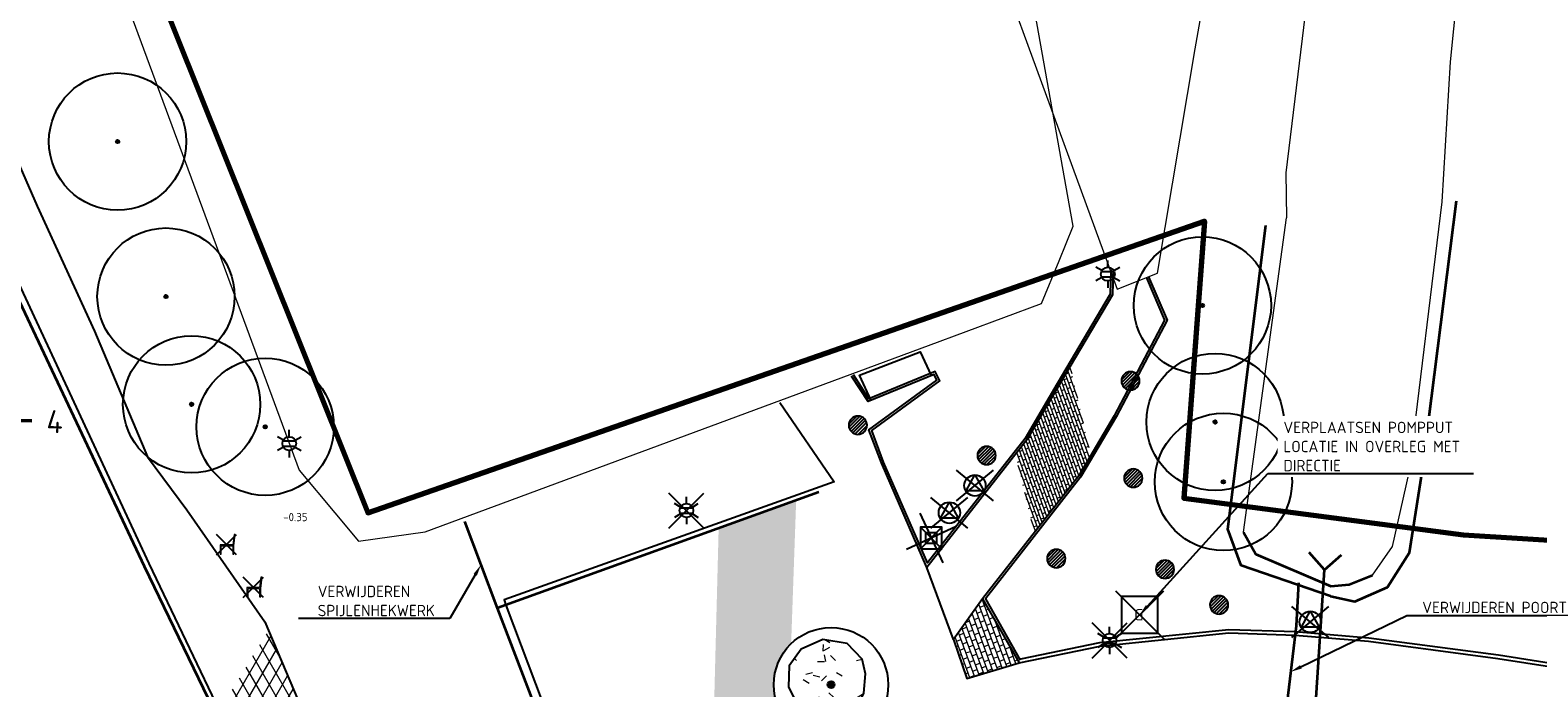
# Model space of a CAD drawing. Header units: metres. Extents: x 108651 to 109770, y 520801 to 521818.
# Tile 56 of 66: x 109345 to 109410, y 521296 to 521325. Entities that reach past the tile are written whole.
import ezdxf
from ezdxf import colors
from ezdxf.entities.mleader import LeaderData, LeaderLine
from ezdxf.enums import TextEntityAlignment as Align
from ezdxf.math import Vec2, Vec3

# ---------------------------------------------------------------- set-up
doc = ezdxf.new("R2010")
doc.units = ezdxf.units.M
doc.layers.add('0701-TOP_MUUR', color=7, linetype='Muur')
for name, color, linetype, lineweight in [('B-WE-GR-BOOM-S', 253, 'Continuous', 25), ('B-WE-IE-TERREINAFSCHEIDING_KUNSTMATIG_HEKWERK-G', 253, 'IE-TERREINAFSCHEIDING_KUNSTMATIG-SO', 18), ('B-WE-OG-WATER_SLOOT-GV', 253, 'Continuous', 18), ('B-WE-OV-LICHTMAST-S-200', 253, 'Continuous', 25), ('B-WE-VH-VERHARDING_TEGEL-GV', 253, 'Continuous', 18), ('N-WE-KG-WERKGRENS_FASE 3A-G', 10, 'XX-WERKGRENS_CIRCEL', 70), ('N-WE-RI-HWA-T25', 7, 'Continuous', 25), ('V-WE-GK-BESCHOEIING_HOUT_PERKOENPALENRIJ-G', 130, 'V-GK-PERKOEN-SO', 35), ('V-WE-GR-DOORWORTELBARE RUIMTE-S', 80, 'Continuous', 25), ('V-WE-GR-GRAS_KUNSTGRAS-A-200', 82, 'Continuous', 18), ('V-WE-GW-WATERGANG_GREPPEL_INSTEEK-G', 253, 'Continuous', 35), ('V-WE-IE-MEUBILAIR_WATERWEGMEUBILAIR_MERKPAAL-S-200', 150, 'Continuous', 25), ('V-WE-IE-MEUBILAIR_WEGMEUBILAIR-S', 7, 'Continuous', 25), ('V-WE-IE-MEUBILAIR_WEGMEUBILAIR_PAAL_KUNSTSTOF-S-200', 7, 'Continuous', 25), ('V-WE-IE-TERREINAFSCHEIDING_KUNSTMATIG_HEKWERK_RASTER-G', 30, 'V-IE-TERREINAFSCHEIDING_KUNSTMATIG-SO', 35), ('V-WE-KW-KUNSTWERK_DUIKER-S', 150, 'Continuous', 25), ('V-WE-OV-LICHTMAST-S-200', 190, 'Continuous', 25), ('V-WE-RI-HWA-T25', 7, 'Continuous', 25), ('V-WE-RI-PERSLEIDING_GEMAAL-S-200', 210, 'Continuous', 25), ('V-WE-VH-KANTOPSLUITING_OPSLUITBAND_100X200-G', 150, 'VH-OPSLUITBAND_100X200_A-V', 25), ('V-WE-VH-KANTOPSLUITING_OPSLUITBAND_150X250-G', 150, 'VH-OPSLUITBAND_150X250_A-V', 25), ('V-WE-VH-KANTVERHARDING-G', 4, 'Continuous', 25), ('V-WE-VH-MATERIAALGRENS-G', 7, 'Continuous', 25), ('V-WE-VH-VERHARDING_ASFALT-A-200', 212, 'Continuous', 18), ('V-WE-VH-VERHARDING_BETONSTRAATSTEEN_DIKFORMAAT-A-200', 202, 'Continuous', 18), ('X-XX-AL-PEILMAAT-T25', 7, 'Continuous', 25), ('X-XX-AL-T18', 253, 'Continuous', 18), ('X-XX-AL-VERWIJZING-S', 7, 'Continuous', 25)]:
    doc.layers.add(name, color=color, linetype=linetype, lineweight=lineweight)
doc.layers.add('V-WE-VH-VERHARDING_BETONSTRAATSTEEN-A-200', color=7, linetype='Continuous', lineweight=18, true_color=0x6600cc)
doc.layers.add('V-WE-VH-VERHARDING_STRAATBAKSTEEN-A-200', color=7, linetype='Continuous', lineweight=18, true_color=0xcc9900)
doc.styles.add('NLCS-ISO', font='NLCS-ISO.ttf')
doc.styles.add('NLCS-ISO-M200-T18', font='NLCS-ISO.ttf', dxfattribs={"height": 0.36})
doc.styles.add('NLCS-ISO-M200-T25', font='NLCS-ISO.ttf', dxfattribs={"height": 0.5})
doc.linetypes.add('IE-TERREINAFSCHEIDING_KUNSTMATIG-SO', pattern='A,4,[82,NLCS.SHX,S=0.75,R=90,X=0,Y=0],4,-2', length=10)
doc.linetypes.add('Muur', pattern='A,8,-1,[206,StagCAD_DGD.shx,S=0.5,R=0,X=0,Y=0],-1', length=10)
doc.linetypes.add('V-GK-PERKOEN-SO', pattern='A,9,[23,NLCS.SHX,S=1,R=0,X=0,Y=0],9,-2.4,[2,NLCS.SHX,S=0.6,R=0,X=0,Y=0],-2.4,[2,NLCS.SHX,S=0.6,R=0,X=0,Y=0],-2.4,[2,NLCS.SHX,S=0.6,R=0,X=0,Y=0],-2.4,[2,NLCS.SHX,S=0.6,R=0,X=0,Y=0],-2.4', length=30)
doc.linetypes.add('V-IE-TERREINAFSCHEIDING_KUNSTMATIG-SO', pattern='A,2,[24,NLCS.SHX,S=0.6,R=0,X=-1,Y=0],2,[82,NLCS.SHX,S=0.75,R=90,X=0,Y=0],2,[24,NLCS.SHX,S=0.6,R=0,X=1,Y=0],2,-2', length=10)
doc.linetypes.add('VH-OPSLUITBAND_100X200_A-V', pattern='A,2,[24,NLCS.SHX,S=1,R=0,X=0,Y=0],2,-1,2,-1', length=8)
doc.linetypes.add('VH-OPSLUITBAND_150X250_A-V', pattern='A,4,[24,NLCS.SHX,S=1,R=0,X=0,Y=0],4,-1,2,-1', length=12)
doc.linetypes.add('XX-WERKGRENS_CIRCEL', pattern='A,10,-2.5,[69,NLCS.SHX,S=1,R=0,X=0,Y=0],-2.5', length=15)

# ---------------------------------------------------------------- blocks, each defined once
blk = doc.blocks.new('V-SIE-WEG_ZITBANK-SO')
at = {"color": 0}
for p, q in [((1.77, -1.77), (-1.77, 1.77)), ((-1.77, -1.77), (1.77, 1.77))]:
    blk.add_line(p, q, dxfattribs=at)
at = {"color": 0, "linetype": 'ByBlock', "lineweight": 18}
blk.add_lwpolyline([(-0.91, -1.63), (-0.91, -0.2), (1.09, -0.2), (1.09, -1.63), (1.29, -1.63), (1.29, -0.21), (1.54, 1.78), (1.33, 1.78), (1.11, 0), (-1.11, 0), (-1.11, -1.63)], close=True, dxfattribs=at)
blk = doc.blocks.new('B-SOV-LICHTMAST-SO')
for p, q in [((-1.3, 0.75), (-2.6, 1.5)), ((0, 1.5), (0, 3)), ((1.3, 0.75), (2.6, 1.5)), ((-1.3, -0.75), (-2.6, -1.5)), ((0, -1.5), (0, -3)), ((1.3, -0.75), (2.6, -1.5))]:
    blk.add_line(p, q)
at = {"flags": 128}
for points in [[(-1.38, 0.59), (1.38, 0.59)], [(-1.38, -0.59), (1.38, -0.59)]]:
    blk.add_lwpolyline(points, dxfattribs=at)
blk.add_circle((0, 0), 1.5)
at = {"style": 'NLCS-ISO'}
blk.add_attdef('TYPE', text='', height=1.8, dxfattribs=at).set_placement((0, 3), align=Align.BOTTOM_CENTER)
blk = doc.blocks.new('V-SOV-LICHTMAST-SO')
for p, q in [((3.83, -3.83), (-3.83, 3.83)), ((-3.83, -3.83), (3.83, 3.83)), ((-1.3, 0.75), (-2.6, 1.5)), ((0, 1.5), (0, 3)), ((1.3, 0.75), (2.6, 1.5)), ((-1.3, -0.75), (-2.6, -1.5)), ((0, -1.5), (0, -3)), ((1.3, -0.75), (2.6, -1.5))]:
    blk.add_line(p, q)
at = {"flags": 128}
for points in [[(-1.38, 0.59), (1.38, 0.59)], [(-1.38, -0.59), (1.38, -0.59)]]:
    blk.add_lwpolyline(points, dxfattribs=at)
blk.add_circle((0, 0), 1.5)
at = {"style": 'NLCS-ISO'}
blk.add_attdef('TYPE', text='', height=1.8, dxfattribs=at).set_placement((0, 3), align=Align.BOTTOM_CENTER)
blk = doc.blocks.new('V-SIE-WATER_MERKPAAL_LEIDING-SO')
for p, q in [((-3.22, -2.7), (3.22, 2.7)), ((3.22, -2.7), (-3.22, 2.7)), ((-1.55, -0.93), (0, 1.86)), ((0, 1.86), (1.55, -0.93)), ((1.55, -0.93), (-1.55, -0.93))]:
    blk.add_line(p, q)
blk.add_circle((0, 0), 1.86)
blk = doc.blocks.new('V-SIE-WEG_PAAL_KUNSTSTOF-SO')
for p, q in [((-1, 2.17), (1, -2.17)), ((2.17, 1), (-2.17, -1)), ((-0.94, 0.94), (0.94, -0.94)), ((0.94, 0.94), (-0.94, -0.94))]:
    blk.add_line(p, q)
at = {"flags": 128}
for points in [[(-0.94, -0.94), (0.94, -0.94), (0.94, 0.94), (-0.94, 0.94)], [(-0.47, 0.47), (0.47, 0.47), (0.47, -0.47), (-0.47, -0.47)]]:
    blk.add_lwpolyline(points, close=True, dxfattribs=at)
blk = doc.blocks.new('SGR-BOOM_01')
h = blk.add_hatch(color=256)
edge = h.paths.add_edge_path()
edge.add_arc((0, 0), 0.15, 0, 360)
for radius in [2.5, 0.15, 0.045]:
    blk.add_circle((0, 0), radius)
blk = doc.blocks.new('V-SRI-GEMAAL-SO')
for p, q in [((-5.25, -5.25), (5.25, 5.25)), ((-5.25, 5.25), (5.25, -5.25))]:
    blk.add_line(p, q)
at = {"flags": 128}
blk.add_lwpolyline([(-4, -4), (4, -4), (4, 4), (-4, 4)], close=True, dxfattribs=at)
at = {"style": 'NLCS-ISO'}
blk.add_text('G', height=2.5, dxfattribs=at).set_placement((-0.17, -0.01), align=Align.MIDDLE_CENTER)
blk = doc.blocks.new('B-SGR-BOOM_1E GROOTTE')
h = blk.add_hatch(color=0)
edge = h.paths.add_edge_path()
edge.add_arc((0, 0), 0.15, 0, 360)
at = {"color": 0}
for radius in [6, 0.15]:
    blk.add_circle((0, 0), radius, dxfattribs=at)
blk = doc.blocks.new('*U183')
at = {"color": 0, "linetype": 'ByBlock', "lineweight": 35}
for p, q in [((0, 0), (-0.354, 0.354)), ((4.772, 0), (5.125, 0.354)), ((0, 0), (-0.354, -0.354)), ((0, 0), (4.772, 0)), ((4.772, 0), (5.125, -0.354))]:
    blk.add_line(p, q, dxfattribs=at)
blk = doc.blocks.new('*U187')
at = {"color": 0, "linetype": 'ByBlock', "lineweight": 50}
blk.add_lwpolyline([(106.8, 0), (0, 0)], dxfattribs=at)
blk.add_circle((-2.5, 0), 2.5, dxfattribs=at)
at = {"color": 0, "linetype": 'ByBlock', "style": 'NLCS-ISO'}
blk.add_attdef('NPROFNR', text='', height=5, dxfattribs=at).set_placement((111.8, 0), align=Align.MIDDLE_CENTER)
blk = doc.blocks.new('SGR-DOORWORTELBARE RUIMTE')
for p, q in [((-1.99, 0.21), (-0.21, 1.99)), ((-1.95, -0.45), (0.45, 1.95)), ((-1.75, -0.96), (0.96, 1.75)), ((-1.45, -1.37), (1.37, 1.45)), ((-1.07, -1.69), (1.69, 1.07)), ((-0.58, -1.91), (1.91, 0.58)), ((0.04, -2), (2, -0.04)), ((1.04, -1.71), (1.71, -1.04))]:
    blk.add_line(p, q)
at = {"extrusion": (0, 0, -1)}
blk.add_arc((0, 0), 2, 0, 360, dxfattribs=at)

msp = doc.modelspace()

# ---------------------------------------------------------------- hatches: boundary and pattern name
at = {"layer": 'V-WE-GR-GRAS_KUNSTGRAS-A-200'}
h = msp.add_hatch(dxfattribs=at)
h.set_pattern_fill('AGR-GRAS_01-SO', color=256, scale=0.1, pattern_type=2)
h.set_pattern_definition([(0, (0, 0), (2.5, 2.5), [0.3, -2]), (45, (1, 0.5), (-0.282842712, 4.666904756), [0.3, -2]), (30, (0.2, 0.3), (0.568653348, 3.21506351), [0.3, -2]), (15, (0.8, 1.2), (0.964067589, 1.8112354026), [0.3, -2]), (135, (0.4, 5), (-0.070710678, -1.6263455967), [0.3, -2]), (150, (3, 1), (0.5392304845, -1.4660254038), [0.3, -2]), (165, (0.6, 0.1), (0.358630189, -1.752536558), [0.3, -2]), (85, (1, 1), (-2.181693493, 2.600041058), [0.3, -2]), (100, (0, 0), (-2.780294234, 1.946782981), [0.3, -2])])
h.paths.add_polyline_path([(109381.094, 521296.963), (109380.949, 521297.605), (109380.293, 521298.288), (109379.237, 521298.473), (109378.29, 521298.044), (109377.755, 521297.319), (109377.727, 521296.406), (109378.139, 521295.571), (109378.881, 521295.029), (109379.951, 521295.088), (109380.726, 521295.522), (109381.019, 521296.12)])
at = {"layer": 'V-WE-VH-VERHARDING_ASFALT-A-200'}
h = msp.add_hatch(dxfattribs=at)
h.set_pattern_fill('AVH-ASFALT-SO', color=256, scale=0.5, pattern_type=2)
h.set_pattern_definition([(60, (0, 0), (-0.4330127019, 0.25), []), (120, (0, 0), (-0.4330127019, -0.25), [])])
h.paths.add_polyline_path([(109355.007, 521298.86), (109352.86, 521295.348), (109354.625, 521291.646), (109353.021, 521290.75), (109351.571, 521289.923), (109350.864, 521289.479), (109351.782, 521287.732), (109352.567, 521287.913), (109355.471, 521289.681), (109358.211, 521283.628), (109361.205, 521284.895), (109358.485, 521290.644)])
at = {"layer": 'V-WE-VH-VERHARDING_BETONSTRAATSTEEN-A-200'}
h = msp.add_hatch(dxfattribs=at)
h.set_pattern_fill('AVH-BSS_KEIFORMAAT_HALFST-SO', color=256, scale=0.2, angle=20, pattern_type=2)
h.set_pattern_definition([(20, (0, 0), (0.12551122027, 0.26915968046), [0.21, -0.21]), (110, (0, 0), (-0.197335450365, -0.0718242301), [])])
h.paths.add_polyline_path([(109386.214, 521300.253), (109384.943, 521298.47), (109385.524, 521296.758), (109387.807, 521297.45)])
at = {"layer": 'V-WE-VH-VERHARDING_BETONSTRAATSTEEN_DIKFORMAAT-A-200'}
h = msp.add_hatch(dxfattribs=at)
h.set_pattern_fill('AVH-BSS_DIKFORMAAT_HALFST-SO', color=256, scale=0.2, angle=20, pattern_type=2)
h.set_pattern_definition([(20, (0, 0), (0.31823457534, 0.33611271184), [0.138, -0.138]), (110, (0, 0), (-0.12967758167, -0.04719877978), [])])
h.paths.add_polyline_path([(109390.414, 521305.621), (109390.943, 521306.514), (109390.053, 521310.428), (109389.563, 521309.598), (109388.151, 521307.203), (109387.653, 521306.568), (109388.474, 521303.142)])
at = {"layer": 'V-WE-VH-VERHARDING_STRAATBAKSTEEN-A-200'}
h = msp.add_hatch(dxfattribs=at)
h.set_pattern_fill('AVH-SBS_KEIFORMAAT_KEPER-SO', color=256, scale=0.2, pattern_type=2)
h.set_pattern_definition([(45, (0, 0), (0, 0.282842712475), [0.6, -0.2]), (135, (0.14142, -0.14142), (-2e-17, -0.282842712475), [0.6, -0.2]), (0, (0.21213, 0.07071), (0.28284272, 0.14142136), [0, -0.56568542])])
h.paths.add_polyline_path([(109374.242, 521286.361), (109376.128, 521287.093), (109377.13, 521284.318), (109377.363, 521284.476), (109377.726, 521294.828, -0.184283), (109377.09, 521296.493, -0.202461), (109377.847, 521298.285), (109378.067, 521304.554), (109374.68, 521303.331)])
h.paths.add_polyline_path([(109376.595, 521288.129), (109377.045, 521288.129), (109377.045, 521287.679), (109376.595, 521287.679)], flags=16)

# ---------------------------------------------------------------- linework, layer by layer
at = {"layer": '0701-TOP_MUUR'}
msp.add_lwpolyline([(109381.343, 521308.924), (109380.837, 521310.03), (109383.482, 521311.046), (109383.973, 521310.008)], dxfattribs=at)
at = {"layer": 'B-WE-IE-TERREINAFSCHEIDING_KUNSTMATIG_HEKWERK-G', "flags": 128}
msp.add_lwpolyline([(109357.901, 521304.007), (109358.938, 521302.763), (109361.855, 521303.18), (109383.857, 521311.325), (109388.795, 521313.153), (109389.557, 521315.032), (109390.17, 521316.544), (109386.701, 521335.964), (109380.98, 521363.245), (109376.031, 521372.759), (109377.739, 521373.76), (109374.807, 521379.918), (109334.627, 521364.664), (109356.347, 521305.87)], close=True, dxfattribs=at)
at = {"layer": 'B-WE-OG-WATER_SLOOT-GV', "flags": 128}
for points in [[(109406.298, 521317.611), (109406.661, 521323.726), (109407.718, 521334.273), (109408.696, 521342.928), (109409.328, 521349.842), (109409.626, 521355.414), (109409.278, 521360.75), (109408.547, 521365.537), (109407.612, 521370.239), (109406.639, 521373.727), (109404.245, 521380.386), (109399.199, 521391.577), (109392.456, 521405.932), (109386.512, 521416.774), (109380.457, 521427.32), (109374.042, 521438.444), (109367.897, 521449.663), (109362.095, 521460.22), (109356.632, 521469.864), (109356.601, 521469.92), (109349.678, 521482.724)], [(109401.348, 521334.353), (109399.458, 521318.88), (109399.497, 521316.907)], [(109403.257, 521301.275), (109404.131, 521302.532), (109404.85, 521305.77), (109406.298, 521317.604)], [(109397.618, 521303.16), (109399.497, 521316.907)]]:
    msp.add_lwpolyline(points, dxfattribs=at)
at = {"layer": 'B-WE-VH-VERHARDING_TEGEL-GV', "flags": 128}
msp.add_lwpolyline([(109367.854, 521380.039), (109392.097, 521313.787), (109393.854, 521314.48), (109395.504, 521324.296), (109397.078, 521333.22)], dxfattribs=at)
at = {"layer": 'N-WE-KG-WERKGRENS_FASE 3A-G', "flags": 128}
msp.add_lwpolyline([(109325.985, 521089.891), (109318.976, 521087.098), (109317.759, 521090.31), (109323.357, 521094.593), (109238.454, 521245.385), (109219.993, 521235.574), (109207.975, 521226.877), (109134.352, 521188.292), (109146.681, 521162.038), (109133.203, 521154.372), (109125.139, 521169.625), (109118.97, 521166.626), (109096.884, 521210.772), (109081.12, 521240.821), (109089.41, 521256.905), (109098.836, 521261.004), (109100.773, 521257.626, 0.463993), (109111.285, 521254.28), (109161.484, 521279.683), (109182.49, 521274.188), (109197.384, 521282.23), (109207.411, 521265.019), (109222.743, 521273.13), (109202.684, 521306.819), (109330.854, 521375.957), (109334.104, 521366.956), (109359.352, 521304.007), (109395.916, 521316.767), (109395.014, 521304.654), (109407.223, 521303.045), (109419.647, 521302.279), (109418.208, 521287.556), (109409.708, 521288.408), (109419.013, 521237.753), (109418.562, 521234.864), (109426.445, 521234.185), (109428.101, 521222.066), (109422.353, 521222.198), (109444.16, 521149.248), (109444.21, 521130.53), (109415.056, 521118.995), (109417.942, 521109.017), (109389.8, 521098.734), (109393.219, 521089.125), (109386.118, 521086.75), (109367.934, 521091.648), (109364.106, 521102.437)], format="xyb", close=True, dxfattribs=at)
at = {"layer": 'V-WE-GK-BESCHOEIING_HOUT_PERKOENPALENRIJ-G', "flags": 128}
msp.add_lwpolyline([(109397.618, 521303.16), (109398.157, 521302.198), (109401.433, 521300.804), (109402.239, 521300.874), (109403.257, 521301.275)], dxfattribs=at)
at = {"layer": 'V-WE-GW-WATERGANG_GREPPEL_INSTEEK-G'}
for points in [[(109401.41, 521300.358), (109402.481, 521300.13), (109403.906, 521300.758), (109404.869, 521302.268), (109405.416, 521305.799), (109406.916, 521317.648)], [(109401.41, 521300.358), (109397.514, 521301.702), (109396.926, 521303.288), (109398.594, 521316.569)]]:
    msp.add_lwpolyline(points, dxfattribs=at)
at = {"layer": 'V-WE-IE-TERREINAFSCHEIDING_KUNSTMATIG_HEKWERK_RASTER-G'}
for points in [[(109236.311, 521280.238), (109231.218, 521291.344), (109225.818, 521302.754), (109236.288, 521308.973), (109248.737, 521316.291), (109261.468, 521323.854), (109268.559, 521328.038), (109271.967, 521330.044), (109276.055, 521332.172), (109288.67, 521338.72), (109301.544, 521345.247), (109312.369, 521350.83), (109319.787, 521354.655), (109327.568, 521342.256), (109333.042, 521333.667), (109336.687, 521328.092), (109338.276, 521325.536), (109339.738, 521322.871), (109341.106, 521320.14), (109342.381, 521317.305), (109343.652, 521314.271), (109349.58, 521301.679), (109354.309, 521291.878)], [(109379.06, 521304.912), (109365.001, 521299.836)], [(109363.58, 521303.622), (109365.001, 521299.836), (109368.669, 521290.243), (109369.15, 521287.786), (109370.186, 521284.785), (109370.74, 521284.86)], [(109400.018, 521300.949), (109399.915, 521299.059), (109399.431, 521295.049), (109399.311, 521293.189)]]:
    msp.add_lwpolyline(points, dxfattribs=at)
at = {"layer": 'V-WE-VH-KANTOPSLUITING_OPSLUITBAND_100X200-G'}
for points in [[(109391.822, 521314.635), (109391.791, 521313.57), (109389.477, 521309.649), (109388.069, 521307.26), (109383.801, 521301.815), (109381.882, 521306.227), (109381.368, 521307.601), (109384.344, 521309.779), (109384.142, 521310.186), (109381.248, 521308.992), (109380.574, 521310.041)], [(109393.463, 521314.329), (109394.274, 521312.425), (109392.056, 521308.198), (109390.497, 521305.564), (109386.334, 521300.245), (109387.858, 521297.563)]]:
    msp.add_lwpolyline(points, dxfattribs=at)
at = {"layer": 'V-WE-VH-KANTOPSLUITING_OPSLUITBAND_150X250-G'}
msp.add_lwpolyline([(109387.883, 521297.619), (109391.334, 521298.332), (109396.976, 521298.904), (109399.876, 521298.814), (109403.094, 521298.546), (109408.755, 521297.793), (109413.456, 521297.053), (109415.271, 521296.908), (109416.274, 521297.089), (109417.428, 521297.797)], dxfattribs=at)
at = {"layer": 'V-WE-VH-KANTVERHARDING-G'}
for points in [[(109260.395, 521325.882), (109267.327, 521329.996), (109270.63, 521331.998), (109274.906, 521334.355), (109287.5, 521340.824), (109300.372, 521347.421), (109310.959, 521352.912), (109320.768, 521357.839), (109329.248, 521343.795), (109334.733, 521335.363), (109336.323, 521332.711), (109338.724, 521328.788), (109340.915, 521325.054), (109343.152, 521321.394), (109344.901, 521317.411), (109347.405, 521311.947), (109349.721, 521306.458), (109351.436, 521304.139), (109354.845, 521299.242), (109358.485, 521290.644), (109361.205, 521284.895), (109362.836, 521285.453), (109366.261, 521286.638)], [(109343.907, 521314.427), (109349.785, 521301.795), (109354.625, 521291.646), (109353.021, 521290.75), (109351.571, 521289.923), (109350.864, 521289.479)], [(109391.922, 521314.632), (109391.89, 521313.541), (109389.563, 521309.598), (109388.151, 521307.203), (109383.776, 521301.621), (109381.79, 521306.189), (109381.248, 521307.637), (109384.217, 521309.81), (109384.094, 521310.058), (109381.209, 521308.868), (109380.489, 521309.987)], [(109393.371, 521314.289), (109394.164, 521312.429), (109391.969, 521308.247), (109390.414, 521305.621), (109386.214, 521300.253), (109387.807, 521297.45), (109391.356, 521298.184), (109396.981, 521298.753), (109399.868, 521298.664), (109403.078, 521298.397), (109408.733, 521297.644), (109413.439, 521296.904), (109415.278, 521296.757), (109416.328, 521296.947), (109417.411, 521297.611), (109416.791, 521291.043)], [(109377.349, 521308.832), (109379.727, 521305.365), (109365.303, 521300.204), (109365.384, 521299.975), (109368.977, 521290.426), (109369.708, 521287.887), (109369.15, 521287.786)]]:
    msp.add_lwpolyline(points, dxfattribs=at)
msp.add_lwpolyline([(109381.094, 521296.963), (109380.949, 521297.605), (109380.293, 521298.288), (109379.237, 521298.473), (109378.29, 521298.044), (109377.755, 521297.319), (109377.727, 521296.406), (109378.139, 521295.571), (109378.881, 521295.029), (109379.951, 521295.088), (109380.726, 521295.522), (109381.019, 521296.12)], close=True, dxfattribs=at)
at = {"layer": 'V-WE-VH-MATERIAALGRENS-G'}
for points in [[(109386.214, 521300.253), (109384.943, 521298.47), (109383.776, 521301.621)], [(109384.943, 521298.47), (109385.524, 521296.758), (109387.807, 521297.45)]]:
    msp.add_lwpolyline(points, dxfattribs=at)

# ---------------------------------------------------------------- block references
at = {"layer": 'B-WE-GR-BOOM-S', "xscale": 0.5, "yscale": 0.5, "zscale": 0.5}
for p in [(109348.415, 521320.239), (109350.528, 521313.462), (109395.818, 521313.074), (109351.649, 521308.75), (109396.372, 521307.979), (109354.865, 521307.769), (109396.735, 521305.361)]:
    msp.add_blockref('B-SGR-BOOM_1E GROOTTE', p, dxfattribs=at)
at = {"layer": 'B-WE-GR-BOOM-S'}
msp.add_blockref('SGR-BOOM_01', (109379.59, 521296.493, -0.029), dxfattribs=at)
at = {"layer": 'B-WE-OV-LICHTMAST-S-200', "xscale": 0.2, "yscale": 0.2}
for p in [(109391.686, 521314.447, -0.423), (109355.918, 521307.033, -0.448)]:
    msp.add_blockref('B-SOV-LICHTMAST-SO', p, dxfattribs=at)
at = {"layer": 'V-WE-GR-DOORWORTELBARE RUIMTE-S', "xscale": 0.2, "yscale": 0.2, "zscale": 0.2}
for p in [(109392.677, 521309.777, 39.3), (109380.764, 521307.839), (109386.389, 521306.514), (109389.433, 521302.008)]:
    msp.add_blockref('SGR-DOORWORTELBARE RUIMTE', p, dxfattribs=at)
at = {"layer": 'V-WE-IE-MEUBILAIR_WATERWEGMEUBILAIR_MERKPAAL-S-200', "xscale": 0.25, "yscale": 0.25, "zscale": 0.25}
for p in [(109385.88, 521305.202, -0.315), (109384.762, 521304.009, -0.352), (109400.534, 521299.238, -0.325)]:
    msp.add_blockref('V-SIE-WATER_MERKPAAL_LEIDING-SO', p, dxfattribs=at)
at = {"layer": 'V-WE-IE-MEUBILAIR_WEGMEUBILAIR-S', "xscale": 0.25, "yscale": 0.25, "zscale": 0.25}
for p in [(109353.171, 521302.613), (109354.344, 521300.746)]:
    msp.add_blockref('V-SIE-WEG_ZITBANK-SO', p, dxfattribs=at)
at = {"layer": 'V-WE-IE-MEUBILAIR_WEGMEUBILAIR_PAAL_KUNSTSTOF-S-200', "xscale": 0.5, "yscale": 0.5, "zscale": 0.5}
msp.add_blockref('V-SIE-WEG_PAAL_KUNSTSTOF-SO', (109383.969, 521302.905, -0.388), dxfattribs=at)
at = {"layer": 'V-WE-OV-LICHTMAST-S-200', "xscale": 0.2, "yscale": 0.2}
for p in [(109373.271, 521304.108, -0.409), (109391.766, 521298.425, -0.327)]:
    msp.add_blockref('V-SOV-LICHTMAST-SO', p, dxfattribs=at)
at = {"layer": 'V-WE-RI-PERSLEIDING_GEMAAL-S-200', "xscale": 0.2, "yscale": 0.2, "zscale": 0.2}
msp.add_blockref('V-SRI-GEMAAL-SO', (109393.078, 521299.55, -0.279), dxfattribs=at)
at = {"layer": 'X-XX-AL-VERWIJZING-S', "xscale": 0.2, "yscale": 0.2, "zscale": 0.2, "rotation": 358.2791400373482}
msp.add_blockref('*U187', (109323.318, 521308.666), dxfattribs=at).add_auto_attribs({'NPROFNR': '4'})

# ---------------------------------------------------------------- texts
at = {"layer": 'X-XX-AL-T18', "linetype": 'Continuous', "lineweight": 18, "insert": (109356.182, 521303.641, -0.351), "char_height": 0.36, "attachment_point": 8, "style": 'NLCS-ISO-M200-T18'}
msp.add_mtext('-0.35', dxfattribs=at)

# ---------------------------------------------------------------- leaders
at = {"layer": 'X-XX-AL-PEILMAAT-T25'}
ml = msp.add_multileader_mtext('Standard', dxfattribs=at)
ml.set_content('VERWIJDEREN \\PSPIJLENHEKWERK', color=256, style='NLCS-ISO-M200-T25')
ml.set_leader_properties(color=256, linetype='ByLayer', lineweight=-1)
ml.build(insert=Vec2(0, 0))
ml.multileader.update_dxf_attribs({"text_left_attachment_type": 5, "text_right_attachment_type": 5, "dogleg_length": 0.5, "arrow_head_size": 0.5})
ctx = ml.context
ctx.base_point, ctx.char_height, ctx.arrow_head_size, ctx.landing_gap_size, ctx.plane_origin = Vec3(109356.978, 521299.386), 0.5, 0.5, 0.18, Vec3(109364.291, 521301.729)
ctx.left_attachment, ctx.right_attachment = 5, 5
notes = []
notes.append((ctx, [(0, (1, 1, 0), (109362.938, 521299.386), (-1, 0), 0.5, [(0, [(109364.291, 521301.729)], 0, [])])]))
ctx.mtext.insert, ctx.mtext.flow_direction = Vec3(109357.158, 521300.819), 5
for ctx, leaders in notes:
    for number, flags, end, landing, length, lines in leaders:
        leader = LeaderData()
        leader.index, (leader.has_last_leader_line, leader.has_dogleg_vector, leader.attachment_direction) = number, flags
        leader.last_leader_point, leader.dogleg_vector, leader.dogleg_length = Vec3(end), Vec3(landing), length
        for number, points, colour, breaks in lines:
            line = LeaderLine()
            line.index, line.vertices, line.color, line.breaks = number, Vec3.list(points), colors.encode_raw_color(colour), breaks
            leader.lines.append(line)
        ctx.leaders.append(leader)

# ---------------------------------------------------------------- next in the draw order: leaders
at = {"layer": 'N-WE-RI-HWA-T25'}
ml = msp.add_multileader_mtext('Standard', dxfattribs=at)
ml.set_content('VERWIJDEREN POORT', color=256, style='NLCS-ISO-M200-T25')
ml.set_leader_properties(color=256, linetype='ByLayer', lineweight=-1)
ml.build(insert=Vec2(0, 0))
ml.multileader.update_dxf_attribs({"text_left_attachment_type": 5, "text_right_attachment_type": 5, "dogleg_length": 0.5, "arrow_head_size": 0.5})
ctx = ml.context
ctx.base_point, ctx.char_height, ctx.arrow_head_size, ctx.landing_gap_size, ctx.plane_origin = Vec3(109405.246, 521299.52), 0.5, 0.5, 0.18, Vec3(109399.673, 521297.054)
ctx.left_attachment, ctx.right_attachment = 5, 5
notes = []
notes.append((ctx, [(0, (1, 1, 0), (109404.746, 521299.52), (1, 0), 0.5, [(0, [(109399.673, 521297.054)], 0, [])])]))
ctx.mtext.insert, ctx.mtext.flow_direction = Vec3(109405.426, 521300.12), 5
ctx.mtext.has_bg_fill, ctx.mtext.bg_color, ctx.mtext.bg_scale_factor, ctx.mtext.bg_transparency, ctx.mtext.use_window_bg_color = 1, -1027028792, 1.5, 0, 1
for ctx, leaders in notes:
    for number, flags, end, landing, length, lines in leaders:
        leader = LeaderData()
        leader.index, (leader.has_last_leader_line, leader.has_dogleg_vector, leader.attachment_direction) = number, flags
        leader.last_leader_point, leader.dogleg_vector, leader.dogleg_length = Vec3(end), Vec3(landing), length
        for number, points, colour, breaks in lines:
            line = LeaderLine()
            line.index, line.vertices, line.color, line.breaks = number, Vec3.list(points), colors.encode_raw_color(colour), breaks
            leader.lines.append(line)
        ctx.leaders.append(leader)

# ---------------------------------------------------------------- next in the draw order: block references
at = {"layer": 'V-WE-KW-KUNSTWERK_DUIKER-S', "xscale": 2, "yscale": 2, "zscale": 2, "rotation": 86.26756807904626}
msp.add_blockref('*U183', (109400.529, 521291.994), dxfattribs=at)

# ---------------------------------------------------------------- next in the draw order: leaders
at = {"layer": 'V-WE-RI-HWA-T25'}
ml = msp.add_multileader_mtext('Standard', dxfattribs=at)
ml.set_content('VERPLAATSEN POMPPUT\\PLOCATIE IN OVERLEG MET\\PDIRECTIE', color=256, style='NLCS-ISO-M200-T25')
ml.set_leader_properties(color=256, linetype='ByLayer', lineweight=-1)
ml.build(insert=Vec2(0, 0))
ml.multileader.update_dxf_attribs({"text_left_attachment_type": 5, "text_right_attachment_type": 5, "dogleg_length": 0.5, "arrow_head_size": 0.5})
ctx = ml.context
ctx.base_point, ctx.char_height, ctx.arrow_head_size, ctx.landing_gap_size, ctx.plane_origin = Vec3(109399.18, 521305.724, -0.279), 0.5, 0.5, 0.18, Vec3(109393.078, 521299.55, -0.279)
ctx.left_attachment, ctx.right_attachment = 5, 5
notes = []
notes.append((ctx, [(0, (1, 1, 0), (109398.68, 521305.724, -0.279), (1, 0), 0.5, [(0, [(109393.078, 521299.55, -0.279)], 0, [])])]))
ctx.mtext.insert, ctx.mtext.flow_direction = Vec3(109399.36, 521307.991, -0.279), 5
ctx.mtext.has_bg_fill, ctx.mtext.bg_color, ctx.mtext.bg_scale_factor, ctx.mtext.bg_transparency, ctx.mtext.use_window_bg_color = 1, -1027028792, 1.5, 0, 1
for ctx, leaders in notes:
    for number, flags, end, landing, length, lines in leaders:
        leader = LeaderData()
        leader.index, (leader.has_last_leader_line, leader.has_dogleg_vector, leader.attachment_direction) = number, flags
        leader.last_leader_point, leader.dogleg_vector, leader.dogleg_length = Vec3(end), Vec3(landing), length
        for number, points, colour, breaks in lines:
            line = LeaderLine()
            line.index, line.vertices, line.color, line.breaks = number, Vec3.list(points), colors.encode_raw_color(colour), breaks
            leader.lines.append(line)
        ctx.leaders.append(leader)

# ---------------------------------------------------------------- next in the draw order: block references
at = {"layer": 'V-WE-GR-DOORWORTELBARE RUIMTE-S', "xscale": 0.2, "yscale": 0.2, "zscale": 0.2}
for p in [(109392.797, 521305.524), (109394.186, 521301.536), (109396.549, 521299.982)]:
    msp.add_blockref('SGR-DOORWORTELBARE RUIMTE', p, dxfattribs=at)

doc.saveas('drawing.dxf')
